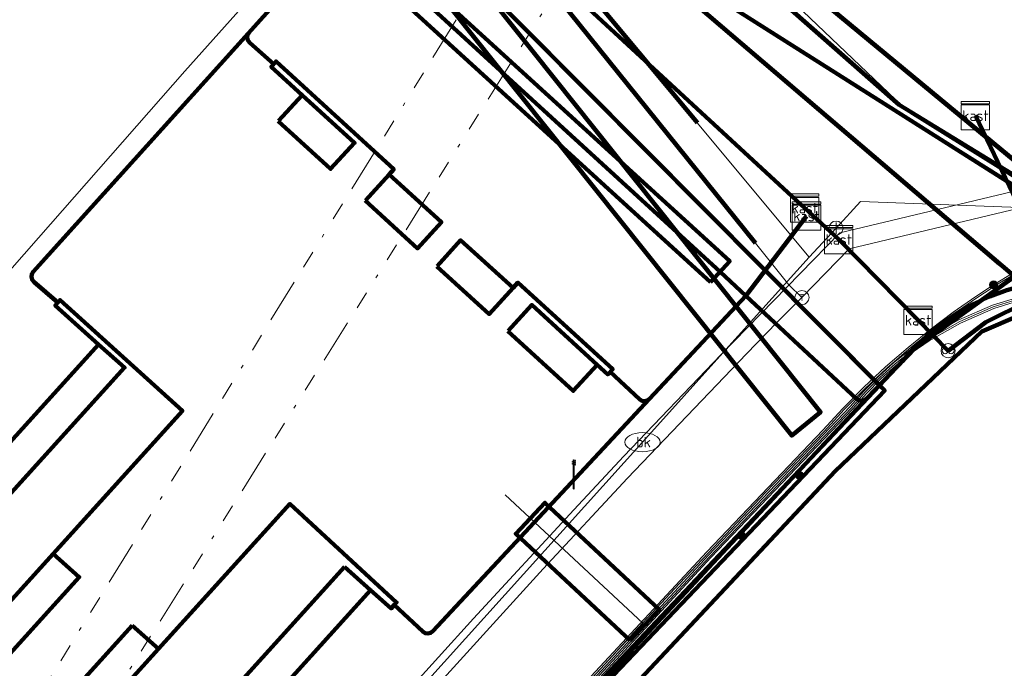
# Model space of a CAD drawing. Header units: metres. Extents: x 153756 to 154348, y 463867 to 464433.
# Tile 31 of 76: x 153994 to 154022, y 464025 to 464044. Entities that reach past the tile are written whole.
import ezdxf
from ezdxf.enums import TextEntityAlignment as Align
from ezdxf.lldxf.tags import DXFTag

# ---------------------------------------------------------------- set-up
doc = ezdxf.new("R2010")
doc.units = ezdxf.units.M
doc.header["$LTSCALE"] = 0.5
doc.linetypes.add('RI-OVERIG-SO', pattern=[17, 5, -2, 2, -2, 0, -2, 2, -2])
doc.layers.get('0').update_dxf_attribs({"linetype": 'CONTINUOUS'})
for name, color, linetype, lineweight in [('B-PV-KL-DATA_COAXKABEL_17_ZIGGO BV-G', 90, 'KL-DATA-SO', 18), ('B-PV-KL-DATA_DUCT_ZIGGO BV-G', 90, 'CONTINUOUS', 100), ('B-PV-KL-DATA_EUROFIBER NEDERLAND BV-G', 90, 'KL-DATA-SO', 18), ('B-PV-KL-DATA_HULPSTUK_KPN BV-S', 90, 'CONTINUOUS', 25), ('B-PV-KL-DATA_HULPSTUK_ZIGGO BV-S', 90, 'CONTINUOUS', 25), ('B-PV-KL-DATA_KABELBED_KPN BV-G', 90, 'CONTINUOUS', 100), ('B-PV-KL-DATA_KABELBED_ZIGGO BV-G', 90, 'CONTINUOUS', 100), ('B-PV-KL-DATA_MANTELBUIS_125_ZIGGO BV-G', 90, 'CONTINUOUS', 100), ('B-PV-KL-DATA_MANTELBUIS_POLYVINYLCHLORIDE PVC_100_KPN BV-G', 90, 'CONTINUOUS', 100), ('B-PV-KL-DATA_MANTELBUIS_POLYVINYLCHLORIDE PVC_125_KPN BV-G', 90, 'CONTINUOUS', 100), ('B-PV-KL-DATA_MANTELBUIS_REGGEFIBER OPERATOR BV-G', 90, 'CONTINUOUS', 100), ('B-PV-KL-DATA_MANTELBUIS_ZIGGO BV-G', 90, 'CONTINUOUS', 100), ('B-PV-KL-DATA_REGGEFIBER OPERATOR BV-G', 90, 'KL-DATA-SO', 18), ('B-PV-KL-ET_LS_400 V_STEDIN NETBEHEER BV-G', 190, 'KL-LS-SO', 18), ('B-PV-KL-ET_LS_GEMEENTE AMERSFOORT-S', 190, 'CONTINUOUS', 25), ('B-PV-KL-ET_LS_HULPSTUK_GEMEENTE AMERSFOORT-S', 190, 'CONTINUOUS', 25), ('B-PV-KL-ET_LS_KABELBED_GEMEENTE AMERSFOORT-G', 190, 'CONTINUOUS', 100), ('B-PV-KL-ET_LS_MANTELBUIS_GEMEENTE AMERSFOORT-G', 190, 'CONTINUOUS', 100), ('B-PV-KL-ET_LS_MANTELBUIS_POLYVINYLCHLORIDE PVC_125_STEDIN NETBEHEER BV-G', 190, 'CONTINUOUS', 100), ('B-PV-KL-ET_LS_MANTELBUIS_POLYVINYLCHLORIDE PVC_50_STEDIN NETBEHEER BV-G', 190, 'CONTINUOUS', 100), ('B-PV-KL-ET_MS_10 KV_STEDIN NETBEHEER BV-G', 130, 'KL-MS-SO', 18), ('B-PV-KL-ET_MS_HULPSTUK_STEDIN NETBEHEER BV-S', 130, 'CONTINUOUS', 25), ('B-PV-KL-ET_MS_MANTELBUIS_POLYVINYLCHLORIDE PVC_50_STEDIN NETBEHEER BV-G', 130, 'CONTINUOUS', 100), ('B-PV-KL-GAS_HD_STAAL_324_STEDIN NETBEHEER BV-G', 30, 'KL-GAS_HD-SO', 18), ('B-PV-KL-GAS_LD_HULPSTUK_STEDIN NETBEHEER BV-S', 50, 'CONTINUOUS', 25), ('B-PV-KL-GAS_LD_MANTELBUIS_POLYETHYLEEN PE_STEDIN NETBEHEER BV-G', 50, 'CONTINUOUS', 100), ('B-PV-KL-GAS_LD_POLYVINYLCHLORIDE PVC_250_STEDIN NETBEHEER BV-G', 50, 'KL-GAS_LD-SO', 18), ('B-PV-KL-WATER_160_VITENS-G', 170, 'KL-WATER-SO', 18), ('B-PV-KL-WATER_250_VITENS-G', 170, 'KL-WATER-SO', 18), ('B-PV-KL-WATER_315_VITENS-G', 170, 'KL-WATER-SO', 18), ('B-PV-KL-WATER_HULPSTUK_VITENS-S', 170, 'CONTINUOUS', 25), ('B-PV-KL-WATER_MANTELBUIS_VITENS-G', 170, 'CONTINUOUS', 100), ('B-PV-KL-WATER_VITENS-S', 170, 'CONTINUOUS', 25), ('B-PV-OG-INFO_EUROFIBER NEDERLAND BV-G', 7, 'CONTINUOUS', 18), ('B-PV-OG-INFO_REGGEFIBER OPERATOR BV-G', 7, 'CONTINUOUS', 18), ('B-PV-OG-INFO_ZIGGO BV-G', 7, 'CONTINUOUS', 18), ('B-PV-RI-VRIJVERVAL_BETON_300_GEMEENTE AMERSFOORT-G', 210, 'RI-OVERIG-SO', 18), ('B-PV-RI-VRIJVERVAL_BETON_400_GEMEENTE AMERSFOORT-G', 210, 'RI-OVERIG-SO', 18)]:
    doc.layers.add(name, color=color, linetype=linetype, lineweight=lineweight)
doc.styles.add('NLCS-ISO', font='txt')
tags = doc.linetypes.add('KL-DATA-SO', pattern='A,4,-1,[101,NLCS.SHX,S=0.5,R=0,X=0,Y=0],-1,4,-1,["D",Standard,S=1,R=0,X=-0.25,Y=-0.5],-1.5', length=12.5).pattern_tags.tags
tags[18] = DXFTag(74, 10)
tags = doc.linetypes.add('KL-GAS_HD-SO', pattern='A,4,-1,[69,NLCS.SHX,S=0.5,R=0,X=0,Y=0],-1,4,-1,["H",Standard,S=1,R=0,X=0,Y=-0.5],-2', length=13).pattern_tags.tags
tags[18] = DXFTag(74, 10)
tags = doc.linetypes.add('KL-GAS_LD-SO', pattern='A,4,-1,[69,NLCS.SHX,S=0.5,R=0,X=0,Y=0],-1,4,-1,["L",Standard,S=1,R=0,X=0.25,Y=-0.5],-2', length=13).pattern_tags.tags
tags[18] = DXFTag(74, 10)
tags = doc.linetypes.add('KL-LS-SO', pattern='A,4,-1,[103,NLCS.SHX,S=0.75,R=0,X=0,Y=0],-1,4,-1,["L",Standard,S=1,R=0,X=0,Y=-0.5],-2', length=13).pattern_tags.tags
tags[18] = DXFTag(74, 10)
tags = doc.linetypes.add('KL-MS-SO', pattern='A,4,-1,[103,NLCS.SHX,S=0.75,R=0,X=0,Y=0],-1,4,-1,["M",Standard,S=1,R=0,X=0,Y=-0.5],-2', length=13).pattern_tags.tags
tags[18] = DXFTag(74, 10)
doc.linetypes.add('KL-WATER-SO', pattern='A,7,-0.5,[168,NLCS.SHX,S=0.75,R=0,X=0.75,Y=0],-2', length=9.5)

# ---------------------------------------------------------------- blocks, each defined once
blk = doc.blocks.new('SKL-WTB_HULP_MOF-SO')
at = {"linetype": 'ByBlock', "lineweight": 18}
h = blk.add_hatch(color=0, dxfattribs=at)
h.dxf.hatch_style = 1
h.paths.add_polyline_path([(-0.5625, 0, 1), (0.5625, 0, 1)])
at = {"color": 0, "linetype": 'ByBlock', "lineweight": 18}
blk.add_circle((0, 0), 0.5625, dxfattribs=at)
at = {"color": 0, "linetype": 'ByBlock', "lineweight": 18, "style": 'NLCS-ISO', "flags": 1}
for tag, p in [('TYPE', (1.5, 0)), ('LABEL', (1.5, -1.5)), ('OMSCHRIJVING', (1.5, -3))]:
    blk.add_attdef(tag, p, '', height=1, dxfattribs=at)
blk = doc.blocks.new('SKL-WTB_HULP_T STUK-SO')
at = {"color": 0, "linetype": 'ByBlock', "lineweight": 18}
blk.add_circle((0, 0), 1, dxfattribs=at)
at = {"color": 0, "linetype": 'ByBlock', "lineweight": -2, "style": 'NLCS-ISO'}
blk.add_text('T', height=1, dxfattribs=at).set_placement((0, 0), align=Align.MIDDLE_CENTER)
at = {"color": 0, "linetype": 'ByBlock', "lineweight": 18, "style": 'NLCS-ISO', "flags": 1}
for tag, p in [('TYPE', (1.5, 0)), ('LABEL', (1.5, -1.5)), ('OMSCHRIJVING', (1.5, -3))]:
    blk.add_attdef(tag, p, '', height=1, dxfattribs=at)
blk = doc.blocks.new('SKL-WTB_HULP_OVERLENGTE-SO')
at = {"color": 0, "linetype": 'ByBlock', "lineweight": 18}
for centre, radius in [((0, 0), 1), ((-0.42, 0), 0.417), ((0.42, 0), 0.417)]:
    blk.add_circle(centre, radius, dxfattribs=at)
at = {"color": 0, "linetype": 'ByBlock', "lineweight": 18, "style": 'NLCS-ISO', "flags": 1}
for tag, p in [('TYPE', (1.5, 0)), ('LABEL', (1.5, -1.5)), ('OMSCHRIJVING', (1.5, -3))]:
    blk.add_attdef(tag, p, '', height=1, dxfattribs=at)
blk = doc.blocks.new('SKL-WTB_HULP_KAST-SO')
at = {"color": 0, "linetype": 'ByBlock', "lineweight": 18}
for points in [[(-2, 2), (2, 2), (2, 1.68), (-2, 1.68)], [(-2, 1.52), (2, 1.52), (2, -2), (-2, -2)]]:
    blk.add_lwpolyline(points, close=True, dxfattribs=at)
at = {"color": 0, "linetype": 'ByBlock', "lineweight": 18, "style": 'NLCS-ISO'}
blk.add_text('kast', height=1.5, dxfattribs=at).set_placement((0, 0), align=Align.MIDDLE_CENTER)
at = {"color": 0, "linetype": 'ByBlock', "lineweight": 18, "style": 'NLCS-ISO', "flags": 1}
for tag, p in [('TYPE', (2.5, 0)), ('LABEL', (2.5, -1.5)), ('OMSCHRIJVING', (2.5, -3))]:
    blk.add_attdef(tag, p, '', height=1, dxfattribs=at)
blk = doc.blocks.new('SKL-WTB_HULP_AFSLUITER-SO')
at = {"color": 0, "linetype": 'ByBlock', "lineweight": 18}
blk.add_lwpolyline([(0, 0.8), (0, -0.8)], dxfattribs=at)
blk.add_circle((0, 0), 1, dxfattribs=at)
at = {"color": 0, "linetype": 'ByBlock', "lineweight": 18, "style": 'NLCS-ISO', "flags": 1}
for tag, p in [('TYPE', (1.5, 0)), ('LABEL', (1.5, -1.5)), ('OMSCHRIJVING', (1.5, -3))]:
    blk.add_attdef(tag, p, '', height=1, dxfattribs=at)
blk = doc.blocks.new('SKL-WATER_BRANDKRAAN_BRANDPUT-SO')
at = {"color": 0, "linetype": 'ByBlock', "lineweight": 18}
blk.add_ellipse((0, 0), major_axis=(2.5, 0), ratio=0.54, dxfattribs=at)
at = {"color": 0, "linetype": 'ByBlock', "lineweight": 18, "style": 'NLCS-ISO'}
blk.add_text('bk', height=1.5, dxfattribs=at).set_placement((0.16, 0), align=Align.MIDDLE_CENTER)
blk = doc.blocks.new('SKL-WTB_HULP_OVERIG-SO')
at = {"color": 0, "linetype": 'ByBlock', "lineweight": 18}
for points in [[(-0.14, 0.14), (0.14, -0.14)], [(0.14, 0.14), (-0.14, -0.14)]]:
    blk.add_lwpolyline(points, dxfattribs=at)
at = {"color": 0, "linetype": 'ByBlock', "lineweight": 18, "style": 'NLCS-ISO', "flags": 1}
for tag, p in [('TYPE', (1.5, 0)), ('LABEL', (1.5, -1.5)), ('OMSCHRIJVING', (1.5, -3))]:
    blk.add_attdef(tag, p, '', height=1, dxfattribs=at)
blk = doc.blocks.new('SKL-ET_LS_MAST-SO')
for p, q in [((-0.05, 2.07), (0.05, 2.07)), ((-0.05, -2), (0.05, -2))]:
    blk.add_line(p, q)
for points in [[(-0.18, 1.76), (-0.22, 1.76), (-0.22, 1.84), (-0.18, 1.84), (-0.18, 1.79)], [(-0.18, 1.49), (-0.22, 1.49), (-0.22, 1.57), (-0.18, 1.57), (-0.18, 1.52)], [(-0.18, 1.79), (-0.05, 1.79)], [(-0.18, 1.76), (-0.05, 1.76)], [(-0.18, 1.52), (-0.05, 1.52)], [(-0.18, 1.49), (-0.05, 1.49)], [(-0.05, -2), (-0.05, 2.07)], [(0.05, -2), (0.05, 2.07)], [(0.18, 1.92), (0.05, 1.92)], [(0.18, 1.89), (0.05, 1.89)], [(0.18, 1.66), (0.05, 1.66)], [(0.18, 1.63), (0.05, 1.63)], [(0.18, 1.39), (0.05, 1.39)], [(0.18, 1.89), (0.22, 1.89), (0.22, 1.97), (0.18, 1.97), (0.18, 1.92)], [(0.18, 1.63), (0.22, 1.63), (0.22, 1.71), (0.18, 1.71), (0.18, 1.66)], [(0.18, 1.36), (0.22, 1.36), (0.22, 1.44), (0.18, 1.44), (0.18, 1.39)], [(0.18, 1.36), (0.05, 1.36)]]:
    blk.add_lwpolyline(points)

msp = doc.modelspace()

# ---------------------------------------------------------------- linework, layer by layer
at = {"layer": 'B-PV-KL-DATA_COAXKABEL_17_ZIGGO BV-G', "ltscale": 0.5, "flags": 128}
for points in [[(153919.76, 464112.039), (153919.49, 464111.614), (153918.716, 464110.414), (153937.799, 464098.291), (153943.197, 464094.834), (153954.289, 464087.761), (153974.268, 464075.126), (153982.336, 464069.737), (153987.267, 464066.475), (153989.279, 464066.382), (153989.895, 464066.197), (153990.466, 464065.903), (153990.974, 464065.509), (153991.236, 464065.215), (154027.08, 464035.561), (154032.015, 464032.514), (154035.541, 464029.473), (154042.649, 464025.336), (154053.187, 464018.85), (154057.025, 464016.293), (154059.577, 464014.054), (154063.481, 464010.416), (154065.882, 464007.891), (154067.01, 464005.818), (154067.69, 464005.006), (154071.08, 464001.259), (154072.148, 464000.16), (154072.274, 464000), (154076.598, 463994.86), (154077.905, 463993.198), (154086.001, 463982.044), (154089.465, 463977.165), (154095.389, 463968.12), (154100.278, 463959.993), (154102.287, 463956.383), (154102.835, 463955.689), (154102.279, 463955.452)], [(153912.769, 463959.811), (153912.23, 463958.969), (153913.454, 463958.198), (153917.095, 463966.781), (153917.034, 463969.871), (153917.893, 463969.328), (153923.608, 463978.346), (153924.706, 463977.651), (153927.61, 463978.423), (153936.8, 463993.156), (153938.374, 463995.577), (153939.084, 463996.629), (153939.807, 463997.674), (153940.542, 463998.71), (153941.477, 463999.999), (153943.04, 464002.043), (153944.648, 464004.053), (153946.3, 464006.026), (153947.995, 464007.962), (153949.733, 464009.861), (153952.561, 464012.785), (153953.442, 464013.722), (153954.32, 464014.677), (153955.187, 464015.642), (153956.043, 464016.617), (153956.888, 464017.601), (153992.197, 464060.162), (153990.277, 464064.565), (153988.7, 464066.409), (153989.279, 464066.382), (153989.895, 464066.197), (153990.466, 464065.903), (153990.974, 464065.509), (153991.236, 464065.215), (154027.08, 464035.561), (154032.015, 464032.514), (154035.541, 464029.473), (154042.649, 464025.336), (154053.187, 464018.85), (154057.025, 464016.293), (154059.577, 464014.054), (154063.481, 464010.416), (154065.882, 464007.891), (154067.01, 464005.818), (154067.69, 464005.006), (154071.08, 464001.259), (154072.148, 464000.16), (154072.274, 464000), (154076.598, 463994.86), (154077.905, 463993.198), (154086.001, 463982.044), (154089.465, 463977.165), (154095.389, 463968.12), (154100.278, 463959.993), (154102.287, 463956.383), (154102.835, 463955.689), (154102.279, 463955.452)]]:
    msp.add_lwpolyline(points, dxfattribs=at)
at = {"layer": 'B-PV-KL-DATA_DUCT_ZIGGO BV-G', "ltscale": 0.5, "flags": 128}
for points in [[(154063.481, 464010.416), (154059.577, 464014.054), (154057.025, 464016.293), (154053.187, 464018.85), (154042.649, 464025.336), (154035.541, 464029.473), (154032.015, 464032.514), (154027.08, 464035.561), (153991.236, 464065.215), (153990.974, 464065.509), (153990.301, 464065.988), (153983.171, 464072.159), (153981.848, 464073.298), (153981.676, 464073.092), (153975.444, 464076.981), (153973.15, 464077.477), (153973.656, 464078.288), (153971.47, 464079.701), (153926.209, 464108.615)], [(153926.209, 464108.615), (153971.47, 464079.701), (153973.656, 464078.288), (153973.15, 464077.477), (153975.444, 464076.981), (153981.676, 464073.092), (153981.848, 464073.298), (153983.171, 464072.159), (153990.301, 464065.988), (153990.974, 464065.509), (153991.236, 464065.215), (154027.08, 464035.561), (154032.015, 464032.514), (154035.541, 464029.473), (154042.649, 464025.336), (154053.187, 464018.85), (154057.025, 464016.293), (154059.577, 464014.054), (154063.481, 464010.416)], [(154063.481, 464010.416), (154059.577, 464014.054), (154057.025, 464016.293), (154053.187, 464018.85), (154042.649, 464025.336), (154035.541, 464029.473), (154032.015, 464032.514), (154027.08, 464035.561), (153991.236, 464065.215), (153990.974, 464065.509), (153990.301, 464065.988), (153981.87, 464073.285), (153971.47, 464079.701), (153966.46, 464082.938), (153944.243, 464097.04)], [(154063.481, 464010.416), (154059.577, 464014.054), (154057.025, 464016.293), (154053.187, 464018.85), (154042.649, 464025.336), (154035.541, 464029.473), (154032.015, 464032.514), (154027.08, 464035.561), (153991.236, 464065.215), (153990.974, 464065.509), (153990.301, 464065.988), (153981.87, 464073.285), (153971.47, 464079.701), (153966.46, 464082.938), (153944.243, 464097.04)], [(154063.481, 464010.416), (154059.577, 464014.054), (154057.025, 464016.293), (154053.187, 464018.85), (154042.649, 464025.336), (154035.541, 464029.473), (154032.015, 464032.514), (154027.08, 464035.561), (153991.236, 464065.215), (153990.974, 464065.509), (153990.301, 464065.988), (153981.87, 464073.285), (153971.47, 464079.701), (153966.46, 464082.938), (153944.243, 464097.04)], [(154063.481, 464010.416), (154059.577, 464014.054), (154057.025, 464016.293), (154053.187, 464018.85), (154042.649, 464025.336), (154035.541, 464029.473), (154032.015, 464032.514), (154027.08, 464035.561), (153991.236, 464065.215), (153990.974, 464065.509), (153990.301, 464065.988), (153981.87, 464073.285), (153971.47, 464079.701), (153966.46, 464082.938), (153944.243, 464097.04)], [(154063.481, 464010.416), (154059.577, 464014.054), (154057.025, 464016.293), (154053.187, 464018.85), (154042.649, 464025.336), (154035.541, 464029.473), (154032.015, 464032.514), (154027.08, 464035.561), (153991.236, 464065.215), (153990.974, 464065.509), (153990.301, 464065.988), (153981.87, 464073.285), (153971.47, 464079.701), (153966.46, 464082.938), (153944.243, 464097.04)], [(154063.481, 464010.416), (154059.577, 464014.054), (154057.025, 464016.293), (154053.187, 464018.85), (154042.649, 464025.336), (154035.541, 464029.473), (154032.015, 464032.514), (154027.08, 464035.561), (153991.236, 464065.215), (153990.974, 464065.509), (153990.301, 464065.988), (153981.87, 464073.285), (153971.47, 464079.701), (153966.46, 464082.938), (153944.243, 464097.04)], [(154063.481, 464010.416), (154059.577, 464014.054), (154057.025, 464016.293), (154053.187, 464018.85), (154042.649, 464025.336), (154035.541, 464029.473), (154032.015, 464032.514), (154027.08, 464035.561), (153991.236, 464065.215), (153990.974, 464065.509), (153990.301, 464065.988), (153981.87, 464073.285), (153981.848, 464073.298), (153981.676, 464073.092), (153975.444, 464076.981), (153973.15, 464077.477), (153973.656, 464078.288), (153966.46, 464082.938), (153944.243, 464097.04)], [(154063.481, 464010.416), (154059.577, 464014.054), (154057.025, 464016.293), (154053.187, 464018.85), (154042.649, 464025.336), (154035.541, 464029.473), (154032.015, 464032.514), (154027.08, 464035.561), (153991.236, 464065.215), (153990.974, 464065.509), (153990.301, 464065.988), (153981.87, 464073.285), (153971.47, 464079.701), (153966.46, 464082.938), (153944.243, 464097.04)], [(154063.481, 464010.416), (154059.577, 464014.054), (154057.025, 464016.293), (154053.187, 464018.85), (154042.649, 464025.336), (154035.541, 464029.473), (154032.015, 464032.514), (154027.08, 464035.561), (153991.236, 464065.215), (153990.974, 464065.509), (153990.301, 464065.988), (153981.87, 464073.285), (153971.47, 464079.701), (153966.46, 464082.938), (153944.243, 464097.04)], [(154063.481, 464010.416), (154059.577, 464014.054), (154057.025, 464016.293), (154053.187, 464018.85), (154042.649, 464025.336), (154035.541, 464029.473), (154032.015, 464032.514), (154027.08, 464035.561), (153991.236, 464065.215), (153990.974, 464065.509), (153990.301, 464065.988), (153981.87, 464073.285), (153971.47, 464079.701), (153966.46, 464082.938), (153944.243, 464097.04)], [(154063.481, 464010.416), (154059.577, 464014.054), (154057.025, 464016.293), (154053.187, 464018.85), (154042.649, 464025.336), (154035.541, 464029.473), (154032.015, 464032.514), (154027.08, 464035.561), (153991.236, 464065.215), (153990.974, 464065.509), (153990.301, 464065.988), (153981.87, 464073.285), (153971.47, 464079.701), (153966.46, 464082.938), (153944.243, 464097.04)], [(154063.481, 464010.416), (154059.577, 464014.054), (154057.025, 464016.293), (154053.187, 464018.85), (154042.649, 464025.336), (154035.541, 464029.473), (154032.015, 464032.514), (154027.08, 464035.561), (153991.236, 464065.215), (153990.974, 464065.509), (153990.301, 464065.988), (153981.87, 464073.285), (153981.848, 464073.298), (153981.676, 464073.092), (153975.444, 464076.981), (153973.15, 464077.477), (153973.656, 464078.288), (153966.46, 464082.938), (153944.243, 464097.04)], [(154036.464, 464028.936), (154035.541, 464029.473), (154032.015, 464032.514), (154027.08, 464035.561), (153991.236, 464065.215), (153990.974, 464065.509), (153990.301, 464065.988), (153983.171, 464072.159), (153981.848, 464073.298), (153981.676, 464073.092), (153975.444, 464076.981), (153973.15, 464077.477), (153973.272, 464077.672)], [(153973.272, 464077.672), (153973.15, 464077.477), (153975.444, 464076.981), (153983.171, 464072.159), (153990.301, 464065.988), (153990.974, 464065.509), (153991.236, 464065.215), (154027.08, 464035.561), (154032.015, 464032.514), (154035.541, 464029.473), (154042.649, 464025.336), (154053.187, 464018.85), (154057.025, 464016.293), (154059.577, 464014.054), (154063.481, 464010.416)], [(154050.012, 464021.406), (154049.738, 464020.973), (154042.649, 464025.336), (154035.541, 464029.473), (154032.015, 464032.514), (154027.08, 464035.561), (153991.236, 464065.215), (153990.974, 464065.509), (153990.301, 464065.988), (153983.171, 464072.159), (153981.848, 464073.298), (153981.676, 464073.092), (153975.444, 464076.981), (153973.15, 464077.477), (153973.272, 464077.672)], [(154063.481, 464010.416), (154059.577, 464014.054), (154057.025, 464016.293), (154053.187, 464018.85), (154042.649, 464025.336), (154035.541, 464029.473), (154032.015, 464032.514), (154027.08, 464035.561), (153991.236, 464065.215), (153990.974, 464065.509), (153990.301, 464065.988), (153981.87, 464073.285), (153981.848, 464073.298), (153981.676, 464073.092), (153975.444, 464076.981), (153973.15, 464077.477), (153973.272, 464077.672)], [(154035.541, 464029.473), (154031.944, 464032.576), (154026.983, 464035.641), (153991.236, 464065.215), (153990.974, 464065.509), (153990.466, 464065.903), (153990.301, 464065.988), (153981.87, 464073.285)], [(153981.117, 463913.771), (153980.041, 463912.314), (153979.541, 463911.962), (153974.956, 463914.702), (153966.628, 463920.388), (153950.267, 463930.403), (153949.595, 463930.949), (153949.419, 463931.366), (153962.028, 463951.897), (153974.198, 463971.384), (153982.261, 463984.744), (153994.617, 464004.451), (154000.054, 464011.861), (154010.428, 464023.577), (154017.189, 464030.79), (154021.324, 464034.73), (154023.469, 464035.652), (154025.575, 464035.74), (154031.865, 464032.156), (154034.543, 464029.542), (154036.2, 464028.511), (154036.464, 464028.936)]]:
    msp.add_lwpolyline(points, dxfattribs=at)
at = {"layer": 'B-PV-KL-DATA_EUROFIBER NEDERLAND BV-G', "ltscale": 0.5, "flags": 128}
for points in [[(153867.055, 464146.557), (153884.7, 464135.5), (153888.9, 464132.8), (153917.1, 464115.1), (153944.3, 464097.3), (153967.4, 464083.2), (153971.7, 464080.5), (153972.65, 464079.96), (153972.59, 464077.67), (153973.11, 464077.36), (153973.62, 464077.05), (153975.55, 464078.18), (153977.2, 464077.2), (153981.4, 464074.6), (153988.6, 464070), (153993.1, 464065.9), (154000, 464059.3), (154019.3, 464040.9), (154026.2, 464036.6), (154030.8, 464033.7), (154039.3, 464028.3), (154056.5, 464017.1), (154069.8, 464003.9), (154072.9, 464000), (154076.1, 463996.1), (154084.6, 463984.2), (154086.6, 463981.4), (154088.6, 463978.6), (154090.6, 463975.8), (154092.5, 463972.9), (154094.3, 463970), (154094.4, 463970), (154101.2, 463958.6), (154104.8, 463951.6), (154104.7, 463951.6), (154105.2, 463950.8), (154107.6, 463946.1), (154109.7, 463941.8), (154109.9, 463941.4), (154113.8, 463933.2), (154119.9, 463920.6), (154124.385, 463911.354)], [(153973.105, 464077.359), (153973.617, 464077.046), (153975.555, 464078.18), (153977.2, 464077.2), (153981.4, 464074.6), (153988.6, 464070), (153993.1, 464065.9), (154000, 464059.3), (154019.3, 464040.9), (154026.2, 464036.6), (154030.8, 464033.7), (154039.3, 464028.3), (154056.5, 464017.1), (154069.8, 464003.9), (154072.9, 464000), (154076.1, 463996.1), (154084.6, 463984.2), (154086.6, 463981.4), (154088.6, 463978.6), (154090.6, 463975.8), (154092.5, 463972.9), (154094.3, 463970), (154094.4, 463970), (154101.2, 463958.6), (154104.8, 463951.6), (154104.7, 463951.6), (154105.2, 463950.8), (154107.6, 463946.1), (154109.7, 463941.8), (154109.9, 463941.4), (154113.8, 463933.2), (154119.9, 463920.6), (154124.385, 463911.353)], [(153973.11, 464077.36), (153973.62, 464077.05), (153975.55, 464078.18), (153977.2, 464077.2), (153981.4, 464074.6), (153988.6, 464070), (153993.1, 464065.9), (154000, 464059.3), (154019.3, 464040.9), (154026.2, 464036.6), (154030.8, 464033.7), (154039.3, 464028.3), (154056.5, 464017.1), (154069.8, 464003.9), (154072.9, 464000), (154076.1, 463996.1), (154084.6, 463984.2), (154086.6, 463981.4), (154088.6, 463978.6), (154090.6, 463975.8), (154092.5, 463972.9), (154094.3, 463970), (154094.4, 463970), (154101.2, 463958.6), (154104.8, 463951.6), (154104.7, 463951.6), (154105.2, 463950.8), (154107.6, 463946.1), (154109.7, 463941.8), (154109.9, 463941.4), (154113.8, 463933.2), (154119.9, 463920.6), (154124.385, 463911.354)], [(153973.11, 464077.36), (153973.62, 464077.05), (153974.78, 464077.73), (153982.04, 464072.95), (153985.75, 464070.64), (153986.61, 464069.61), (153987.24, 464068.25), (153986.58, 464066.63), (153983.59, 464063.01), (153981.37, 464060.36), (153991, 464058.6), (154031.1, 464033.2), (154057.5, 464016.9), (154063.9, 464011.8), (154071.1, 464005), (154076.7, 463999), (154080.5, 463993.4), (154083, 463988.7), (154097.1, 463967.8), (154108.9, 463947.1), (154111.48, 463941.51), (154105.38, 463938.52), (154097.02, 463934.35), (154077.461, 463926.031)], [(154125.205, 463912.874), (154111.48, 463941.51), (154108.9, 463947.1), (154097.1, 463967.8), (154083, 463988.7), (154080.5, 463993.4), (154076.7, 463999), (154071.1, 464005), (154063.9, 464011.8), (154057.5, 464016.9), (154031.1, 464033.2), (153991, 464058.6), (153981.37, 464060.36), (153983.59, 464063.01), (153986.58, 464066.63), (153987.24, 464068.25), (153986.61, 464069.61), (153985.75, 464070.64), (153982.04, 464072.95), (153974.78, 464077.73), (153973.62, 464077.05), (153973.11, 464077.36)], [(154032.027, 464032.421), (154031.934, 464032.685), (154031.1, 464033.2), (153991, 464058.6), (153981.372, 464060.359)]]:
    msp.add_lwpolyline(points, dxfattribs=at)
at = {"layer": 'B-PV-KL-DATA_KABELBED_KPN BV-G', "ltscale": 0.5, "flags": 128}
for points in [[(154000.151, 464012.279), (154000.528, 464012.768), (154009.209, 464023.228), (154018.588, 464033.066), (154018.442, 464033.213), (153992.24, 464059.571), (153991.074, 464060.744), (153991.018, 464061.47), (153990.985, 464062.213), (153991.813, 464063.264), (153993.445, 464065.333), (153993.916, 464065.93), (154000.218, 464073.924), (154008.556, 464084.501), (154008.633, 464084.599), (154013.591, 464085.533), (154013.976, 464085.605), (154014.016, 464085.641), (154017.8, 464089.087), (154031.446, 464102.791)], [(154018.588, 464033.066), (153991.074, 464060.744)], [(154035.854, 464030.625), (154026.182, 464036.741), (154018.992, 464041.128), (154000.589, 464057.337)], [(154030.999, 464033.648), (154026.182, 464036.741), (154018.992, 464041.128), (154000.764, 464057.182)], [(154022.538, 464036.038), (154000.373, 464054.967)], [(154021.824, 464036.647), (154000.602, 464054.771)], [(154000.217, 464012.965), (154001.116, 464014.166), (154009.404, 464023.643), (154018.442, 464033.213), (154019.075, 464033.884), (154019.419, 464034.273), (154019.794, 464034.632), (154020.197, 464034.959), (154020.626, 464035.251), (154021.078, 464035.507), (154021.549, 464035.724), (154022.037, 464035.902), (154022.538, 464036.038)]]:
    msp.add_lwpolyline(points, dxfattribs=at)
at = {"layer": 'B-PV-KL-DATA_KABELBED_ZIGGO BV-G', "ltscale": 0.5, "flags": 128}
for points in [[(154027.08, 464035.561), (153991.236, 464065.215)], [(154016.331, 464038.216), (154000, 464053.297)], [(154017.291, 464037.33), (154016.331, 464038.216)], [(154019.53, 464035.052), (154017.291, 464037.33)], [(154027.08, 464035.561), (154026.574, 464035.873), (154025.257, 464036.041), (154023.925, 464035.939), (154022.637, 464035.587), (154021.439, 464034.997), (154020.376, 464034.191)], [(154017.189, 464030.79), (154021.324, 464034.73), (154023.469, 464035.652), (154025.575, 464035.74), (154031.865, 464032.156), (154034.543, 464029.542), (154036.2, 464028.511), (154036.464, 464028.936)], [(154020.376, 464034.191), (154019.53, 464035.052)], [(153974.585, 463972.066), (153982.261, 463984.744), (153994.617, 464004.451), (153996.006, 464006.369), (154000.054, 464011.861), (154010.428, 464023.577), (154017.189, 464030.79)]]:
    msp.add_lwpolyline(points, dxfattribs=at)
at = {"layer": 'B-PV-KL-DATA_MANTELBUIS_125_ZIGGO BV-G', "ltscale": 0.5, "flags": 128}
msp.add_lwpolyline([(154035.541, 464029.473), (154031.944, 464032.576), (154026.983, 464035.641), (153991.236, 464065.215), (153990.974, 464065.509), (153990.301, 464065.988), (153981.87, 464073.285)], dxfattribs=at)
at = {"layer": 'B-PV-KL-DATA_MANTELBUIS_POLYVINYLCHLORIDE PVC_100_KPN BV-G', "ltscale": 0.5, "flags": 128}
for points in [[(154018.588, 464033.066), (153991.074, 464060.744)], [(154018.588, 464033.066), (153991.074, 464060.744)], [(154021.824, 464036.647), (154000.602, 464054.771)], [(154021.824, 464036.647), (154000.602, 464054.771)], [(154021.824, 464036.647), (154000.602, 464054.771)], [(154021.824, 464036.647), (154000.602, 464054.771)], [(154021.824, 464036.647), (154000.602, 464054.771)]]:
    msp.add_lwpolyline(points, dxfattribs=at)
at = {"layer": 'B-PV-KL-DATA_MANTELBUIS_POLYVINYLCHLORIDE PVC_125_KPN BV-G', "ltscale": 0.5, "flags": 128}
msp.add_lwpolyline([(154030.999, 464033.648), (154026.182, 464036.741), (154018.992, 464041.128), (154000.764, 464057.182)], dxfattribs=at)
at = {"layer": 'B-PV-KL-DATA_MANTELBUIS_REGGEFIBER OPERATOR BV-G', "ltscale": 0.5, "flags": 128}
msp.add_lwpolyline([(154031.09, 464033.241), (153991.045, 464058.603)], dxfattribs=at)
at = {"layer": 'B-PV-KL-DATA_MANTELBUIS_ZIGGO BV-G', "ltscale": 0.5, "flags": 128}
for points in [[(154016.331, 464038.216), (154000, 464053.297)], [(154019.53, 464035.052), (154017.291, 464037.33)]]:
    msp.add_lwpolyline(points, dxfattribs=at)
at = {"layer": 'B-PV-KL-DATA_REGGEFIBER OPERATOR BV-G', "ltscale": 0.5, "flags": 128}
for points in [[(154125.098, 463912.675), (154122.563, 463918.029), (154119.406, 463924.647), (154116.75, 463930.099), (154108.853, 463947.11), (154102.064, 463959.103), (154097.061, 463967.786), (154090.856, 463977.514), (154086.551, 463983.59), (154083.032, 463988.74), (154081.617, 463991.401), (154080.512, 463993.435), (154078.763, 463995.995), (154076.679, 463999.015), (154074.146, 464001.943), (154068.52, 464007.606), (154063.917, 464011.811), (154057.468, 464016.892), (154031.661, 464033.154), (154031.09, 464033.241), (153991.046, 464058.603), (153987.323, 464054.011), (153979.687, 464044.705), (153966.502, 464028.783), (153958.02, 464018.555), (153954.347, 464014.285), (153950.258, 464010.028), (153944.913, 464004.099), (153939.841, 463997.392), (153935.746, 463990.97), (153932.394, 463984.423), (153930.294, 463982.232), (153930.145, 463980.64), (153913.321, 463958.985), (153912.962, 463958.476), (153909.74, 463953.762), (153898.931, 463937.065), (153888.865, 463921.119), (153882.146, 463910.53), (153876.328, 463900.917), (153876.526, 463899.526), (153875.952, 463898.534), (153875.691, 463898.118), (153872.253, 463892.456)], [(154125.098, 463912.675), (154122.563, 463918.029), (154119.388, 463924.685), (154116.75, 463930.099), (154108.853, 463947.11), (154102.064, 463959.103), (154097.061, 463967.786), (154090.856, 463977.514), (154086.551, 463983.59), (154083.032, 463988.74), (154081.617, 463991.401), (154080.512, 463993.435), (154078.763, 463995.995), (154076.679, 463999.015), (154074.146, 464001.943), (154068.52, 464007.606), (154063.917, 464011.811), (154057.468, 464016.892), (154031.661, 464033.154), (154031.09, 464033.241), (153991.046, 464058.603), (153987.323, 464054.011), (153979.687, 464044.705), (153966.502, 464028.783), (153958.02, 464018.555), (153954.347, 464014.285), (153950.258, 464010.028), (153944.913, 464004.099), (153939.841, 463997.392), (153935.746, 463990.97), (153931.864, 463984.749), (153930.294, 463982.232), (153930.145, 463980.64), (153913.321, 463958.985), (153912.962, 463958.476), (153909.74, 463953.762), (153898.931, 463937.065), (153888.865, 463921.119), (153882.146, 463910.53), (153876.328, 463900.917), (153876.526, 463899.526), (153875.952, 463898.534), (153875.691, 463898.118), (153872.253, 463892.456)]]:
    msp.add_lwpolyline(points, dxfattribs=at)
at = {"layer": 'B-PV-KL-ET_LS_400 V_STEDIN NETBEHEER BV-G', "ltscale": 0.5, "flags": 128}
for points in [[(154003.969, 464047.689), (154002.653, 464046.333), (154001.714, 464045.313), (153998.838, 464042.083), (153990.162, 464032.208), (153990.171, 464032.218), (153984.98, 464026.041), (153979.868, 464019.798), (153974.837, 464013.49), (153969.693, 464006.861), (153964.504, 464000), (153959.731, 463993.454), (153956.669, 463989.154), (153955.698, 463987.725), (153954.75, 463986.279), (153953.827, 463984.818), (153952.929, 463983.341), (153952.056, 463981.849), (153951.187, 463980.301), (153950.344, 463978.739), (153949.529, 463977.163), (153947.994, 463973.902)], [(154070.614, 463959.556), (154071.078, 463959.267), (154072.191, 463961.045), (154068.473, 463963.373), (154083.965, 463988.217), (154084.004, 463988.319), (154084.02, 463988.425), (154084.016, 463988.532), (154083.99, 463988.637), (154083.944, 463988.734), (154081.947, 463991.36), (154080.085, 463993.75), (154078.143, 463996.193), (154075.219, 464000), (154074.703, 464000.609), (154072.7, 464002.878), (154070.819, 464004.901), (154068.972, 464006.796), (154067.83, 464007.927), (154066.693, 464009.021), (154062.333, 464012.684), (154048.343, 464022.994), (154035.215, 464031.24), (154027.583, 464035.616), (154027.384, 464035.704), (154027.149, 464035.777), (154026.882, 464035.842), (154026.331, 464035.944), (154025.775, 464036.014), (154025.216, 464036.05), (154024.655, 464036.053), (154023.628, 464035.972), (154022.615, 464035.778), (154021.63, 464035.473), (154020.683, 464035.063), (154019.787, 464034.552), (154019.306, 464034.219), (154018.847, 464033.857), (154018.411, 464033.467), (154017.999, 464033.052), (154017.615, 464032.612), (154013.613, 464028.419), (154010.358, 464024.915), (154007.153, 464021.367), (154002.152, 464015.661), (154000, 464013.112), (153999.439, 464012.409)], [(154001.997, 464012.456), (154001.923, 464012.814), (154001.853, 464013.469), (154001.847, 464014.127), (154001.905, 464014.784), (154001.984, 464015.128), (154002.069, 464015.351), (154002.168, 464015.544), (154002.333, 464015.787), (154007.19, 464021.334), (154010.395, 464024.881), (154013.649, 464028.385), (154017.653, 464032.579), (154018.036, 464033.018), (154018.445, 464033.431), (154018.879, 464033.819), (154019.336, 464034.179), (154019.814, 464034.51), (154020.705, 464035.018), (154021.647, 464035.426), (154022.627, 464035.729), (154023.635, 464035.922), (154024.657, 464036.003), (154025.214, 464036), (154025.77, 464035.964), (154026.323, 464035.895), (154027.136, 464035.729), (154027.469, 464035.614), (154035.189, 464031.197), (154048.315, 464022.953), (154062.306, 464012.642), (154066.637, 464009.003), (154067.218, 464008.449), (154068.937, 464006.761), (154070.145, 464005.531), (154071.415, 464004.198), (154073.169, 464002.282), (154074.17, 464001.148), (154075.156, 464000), (154078.161, 463996.09), (154080.046, 463993.719), (154081.907, 463991.329), (154083.901, 463988.708), (154083.965, 463988.53), (154083.958, 463988.341), (154083.926, 463988.251), (154068.404, 463963.357), (154072.122, 463961.029), (154071.062, 463959.336), (154070.641, 463959.599)], [(154002.045, 464012.466), (154001.972, 464012.822), (154001.903, 464013.472), (154001.897, 464014.125), (154001.955, 464014.777), (154002.032, 464015.113), (154002.115, 464015.331), (154002.211, 464015.519), (154002.372, 464015.756), (154007.227, 464021.301), (154010.432, 464024.847), (154013.685, 464028.351), (154017.691, 464032.546), (154018.073, 464032.984), (154018.479, 464033.395), (154018.911, 464033.781), (154019.366, 464034.139), (154019.841, 464034.468), (154020.727, 464034.973), (154021.664, 464035.379), (154022.639, 464035.68), (154023.642, 464035.872), (154024.659, 464035.953), (154025.212, 464035.95), (154025.765, 464035.914), (154026.315, 464035.846), (154027.123, 464035.681), (154027.494, 464035.548), (154035.163, 464031.154), (154048.287, 464022.912), (154062.279, 464012.6), (154066.614, 464008.957), (154068.333, 464007.292), (154070.109, 464005.496), (154071.379, 464004.164), (154073.132, 464002.249), (154075.093, 464000), (154078.122, 463996.059), (154080.007, 463993.688), (154081.867, 463991.298), (154083.826, 463988.729), (154083.902, 463988.585), (154083.918, 463988.505), (154083.907, 463988.344), (154083.878, 463988.267), (154068.336, 463963.341), (154072.053, 463961.013), (154071.046, 463959.405), (154070.667, 463959.641)], [(154003.377, 464017.143), (154007.116, 464021.4), (154010.321, 464024.949), (154011.76, 464026.497), (154007.879, 464030.124)]]:
    msp.add_lwpolyline(points, dxfattribs=at)
at = {"layer": 'B-PV-KL-ET_LS_KABELBED_GEMEENTE AMERSFOORT-G', "ltscale": 0.5, "flags": 128}
for points in [[(153996.678, 464052.235), (154013.945, 464036.419), (154014.668, 464035.744)], [(154003.978, 464046.866), (154003.489, 464046.328), (153994.558, 464036.422), (153994.518, 464036.354), (153994.507, 464036.276), (153994.527, 464036.199), (153994.576, 464036.137), (153995.253, 464035.55)], [(154001.345, 464042.281), (154000.664, 464042.895), (154000.617, 464042.957), (154000.598, 464043.033), (154000.609, 464043.11), (154000.649, 464043.177)], [(154004.6, 464039.168), (154004.735, 464039.315), (154001.412, 464042.355), (154001.277, 464042.208), (154002.15, 464041.409)], [(154001.475, 464040.671), (154002.951, 464039.321), (154003.626, 464040.059), (154002.15, 464041.409), (154001.482, 464040.678)], [(154023.053, 464036.858), (154021.145, 464040.826)], [(154003.926, 464038.429), (154005.405, 464037.081), (154006.078, 464037.821), (154004.6, 464039.168), (154003.933, 464038.436)], [(154016.38, 464037.991), (154014.668, 464035.744)], [(154005.947, 464036.571), (154007.426, 464035.224), (154008.099, 464035.963), (154006.621, 464037.31), (154005.954, 464036.578)], [(154018.074, 464032.842), (154018.324, 464033.109), (154019.478, 464034.296), (154023.053, 464036.858)], [(154008.099, 464035.963), (154008.236, 464036.113), (154010.912, 464033.666), (154010.774, 464033.521), (154010.472, 464033.796)], [(153995.12, 464028.457), (153998.772, 464032.497), (153995.316, 464035.62), (153995.253, 464035.55)], [(154011.951, 464032.831), (154014.668, 464035.744)], [(154014.668, 464035.744), (154017.791, 464032.832), (154017.858, 464032.791), (154017.935, 464032.778), (154018.011, 464032.796), (154018.074, 464032.842)], [(153995.253, 464035.55), (153995.182, 464035.472), (153996.399, 464034.37)], [(154007.953, 464034.746), (154009.798, 464033.058), (154010.472, 464033.796), (154008.628, 464035.483), (154007.96, 464034.753)], [(153996.399, 464034.37), (153997.136, 464033.715), (153977.011, 464011.451), (153976.281, 464012.131), (153996.399, 464034.37)], [(154010.842, 464033.592), (154011.669, 464032.821), (154011.735, 464032.78), (154011.812, 464032.767), (154011.888, 464032.785), (154011.951, 464032.831)], [(153991.614, 464000.689), (153996.881, 464008.763), (154007.204, 464021.186), (154018.074, 464032.842)], [(154004.748, 464027.014), (154005.553, 464026.263), (154005.619, 464026.222), (154005.696, 464026.21), (154005.772, 464026.227), (154005.835, 464026.273), (154011.951, 464032.831)], [(154004.748, 464027.014), (154004.813, 464027.087), (154001.802, 464029.868), (153998.092, 464025.774)], [(153995.12, 464028.456), (153995.857, 464027.801), (153975.732, 464005.537), (153975.003, 464006.217), (153995.12, 464028.456)], [(154003.344, 464028.09), (154004.081, 464027.434), (153983.956, 464005.17), (153983.226, 464005.851), (154003.344, 464028.09)], [(154004.081, 464027.434), (154004.663, 464026.918), (154004.748, 464027.014)], [(153997.355, 464026.43), (153998.092, 464025.774), (153977.967, 464003.51), (153977.238, 464004.191), (153997.355, 464026.43)]]:
    msp.add_lwpolyline(points, dxfattribs=at)
at = {"layer": 'B-PV-KL-ET_LS_MANTELBUIS_GEMEENTE AMERSFOORT-G', "ltscale": 0.5, "flags": 128}
msp.add_lwpolyline([(154013.675, 464036.124), (154014.214, 464036.715), (153997.324, 464052.13), (153996.785, 464051.539), (154013.668, 464036.13)], dxfattribs=at)
at = {"layer": 'B-PV-KL-ET_LS_MANTELBUIS_POLYVINYLCHLORIDE PVC_125_STEDIN NETBEHEER BV-G', "ltscale": 0.5, "flags": 128}
msp.add_lwpolyline([(153995.425, 464059.209), (153994.643, 464058.585), (154000, 464051.824), (154015.965, 464031.794), (154016.777, 464032.46), (154000, 464053.508), (153995.425, 464059.209)], dxfattribs=at)
at = {"layer": 'B-PV-KL-ET_LS_MANTELBUIS_POLYVINYLCHLORIDE PVC_50_STEDIN NETBEHEER BV-G', "ltscale": 0.5, "flags": 128}
msp.add_lwpolyline([(154011.405, 464026.009), (154012.225, 464026.885), (154008.997, 464029.9), (154008.177, 464029.024), (154011.405, 464026.009)], dxfattribs=at)
at = {"layer": 'B-PV-KL-ET_MS_10 KV_STEDIN NETBEHEER BV-G', "ltscale": 0.5, "flags": 128}
for points in [[(154030.988, 464134.321), (154032.918, 464130.703), (154044.44, 464110.289), (154058.393, 464083.744), (154027.063, 464040.16), (154024.733, 464037.41), (154023.823, 464037.209), (154023.513, 464037.091), (154023.156, 464036.929), (154022.477, 464036.549), (154021.659, 464036.05)], [(154036.453, 464030.442), (154035.219, 464031.177), (154026.174, 464036.787), (154025.965, 464036.907), (154025.52, 464037.092), (154025.052, 464037.203), (154024.667, 464037.238), (154024.281, 464037.222), (154023.9, 464037.157), (154023.531, 464037.044), (154023.179, 464036.884), (154022.502, 464036.506), (154021.836, 464036.105), (154021.185, 464035.682), (154020.549, 464035.238), (154019.928, 464034.771), (154019.277, 464034.245), (154018.646, 464033.695), (154018.035, 464033.123), (154017.446, 464032.528), (154016.879, 464031.913), (154015.235, 464030.203), (154012.792, 464027.618), (154011.497, 464026.226), (154008.931, 464023.422), (154006.395, 464020.589), (154003.049, 464016.756), (154000.85, 464014.173), (153998.723, 464011.492), (153997.801, 464010.286), (153996.896, 464009.067), (153996.009, 464007.835), (153995.139, 464006.591), (153994.26, 464005.296), (153991.444, 464000.796), (153989.78, 463998.098), (153978.02, 463978.332), (153977.758, 463978.293), (153977.549, 463978.02)], [(153882.461, 463990.571), (153900.014, 463979.966), (153921.779, 463965.699), (153916.236, 463957.17), (153914.236, 463953.798), (153916.626, 463951.804), (153944.546, 463933.884), (153948.857, 463932.31), (153950.717, 463935.31), (153960.486, 463949.367), (153964.551, 463955.791), (153989.737, 463998.124), (153991.402, 464000.822), (153994.218, 464005.324), (153995.098, 464006.619), (153995.968, 464007.864), (153996.856, 464009.097), (153997.761, 464010.316), (153998.781, 464011.648), (154000.811, 464014.205), (154003.011, 464016.789), (154005.235, 464019.35), (154007.622, 464022.042), (154010.173, 464024.861), (154013.567, 464028.516), (154016.843, 464031.947), (154017.41, 464032.563), (154018, 464033.159), (154018.612, 464033.732), (154019.245, 464034.283), (154019.897, 464034.81), (154020.52, 464035.278), (154021.157, 464035.723), (154021.659, 464036.05)]]:
    msp.add_lwpolyline(points, dxfattribs=at)
at = {"layer": 'B-PV-KL-ET_MS_MANTELBUIS_POLYVINYLCHLORIDE PVC_50_STEDIN NETBEHEER BV-G', "ltscale": 0.5, "flags": 128}
msp.add_lwpolyline([(154011.405, 464026.009), (154012.225, 464026.885), (154008.997, 464029.9), (154008.177, 464029.024), (154011.405, 464026.009)], dxfattribs=at)
at = {"layer": 'B-PV-KL-GAS_HD_STAAL_324_STEDIN NETBEHEER BV-G', "ltscale": 0.5, "flags": 128}
msp.add_lwpolyline([(153910.192, 463951.737), (153910.812, 463952.723), (153942.432, 463931.832), (153971.87, 463976.56), (153986.849, 464000), (153991.576, 464007.81), (153992.745, 464009.533), (153993.952, 464011.228), (153995.197, 464012.896), (153996.478, 464014.537), (153997.795, 464016.147), (154000, 464018.713), (154005.011, 464024.445), (154006.986, 464026.633), (154009.813, 464029.704), (154011.229, 464031.214), (154013.96, 464034.078), (154017.322, 464037.523), (154027.047, 464039.846), (154054.446, 464020.528), (154074.469, 464038.921)], dxfattribs=at)
at = {"layer": 'B-PV-KL-GAS_LD_MANTELBUIS_POLYETHYLEEN PE_STEDIN NETBEHEER BV-G', "ltscale": 0.5, "flags": 128}
msp.add_lwpolyline([(154000.392, 464055.413), (154006.646, 464047.541), (154014.939, 464037.224)], dxfattribs=at)
at = {"layer": 'B-PV-KL-GAS_LD_POLYVINYLCHLORIDE PVC_250_STEDIN NETBEHEER BV-G', "ltscale": 0.5, "flags": 128}
for points in [[(153984.099, 464073.404), (153987.907, 464071.006), (154015.877, 464036.052), (154016.251, 464035.692)], [(154016.251, 464035.692), (154017.584, 464037.071), (154026.943, 464039.307), (154055.285, 464018.815), (154056.29, 464017.826)], [(153998.247, 464015.896), (154000, 464017.954), (154005.381, 464024.109), (154008.946, 464028.033), (154011.33, 464030.592), (154014.683, 464034.107), (154015.541, 464034.991), (154016.251, 464035.692)]]:
    msp.add_lwpolyline(points, dxfattribs=at)
at = {"layer": 'B-PV-KL-WATER_160_VITENS-G', "ltscale": 0.5, "flags": 128}
msp.add_lwpolyline([(153996.501, 464060.798), (154016.455, 464036.832)], dxfattribs=at)
at = {"layer": 'B-PV-KL-WATER_250_VITENS-G', "ltscale": 0.5, "flags": 128}
for points in [[(154011.751, 464031.61), (154014.103, 464034.221)], [(153912.762, 463953.324), (153945.133, 463932.55), (153994.448, 464012.403), (154011.751, 464031.61)]]:
    msp.add_lwpolyline(points, dxfattribs=at)
at = {"layer": 'B-PV-KL-WATER_315_VITENS-G', "ltscale": 0.5, "flags": 128}
for points in [[(154017.213, 464037.652), (154017.908, 464038.403), (154026.888, 464038.063), (154046.938, 464026.008), (154055.58, 464019.757)], [(154016.455, 464036.832), (154017.213, 464037.652)], [(154014.103, 464034.221), (154016.455, 464036.832)]]:
    msp.add_lwpolyline(points, dxfattribs=at)
at = {"layer": 'B-PV-KL-WATER_MANTELBUIS_VITENS-G', "ltscale": 0.5, "flags": 128}
msp.add_lwpolyline([(154001.579, 464054.699), (154013.301, 464040.621)], dxfattribs=at)
at = {"layer": 'B-PV-OG-INFO_EUROFIBER NEDERLAND BV-G', "ltscale": 0.5, "flags": 128}
msp.add_lwpolyline([(153991.7, 464058.1), (154031, 464033.4)], dxfattribs=at)
at = {"layer": 'B-PV-OG-INFO_REGGEFIBER OPERATOR BV-G', "ltscale": 0.5, "flags": 128}
msp.add_lwpolyline([(154031.1, 464033.3), (153991, 464058.6)], dxfattribs=at)
at = {"layer": 'B-PV-OG-INFO_ZIGGO BV-G', "ltscale": 0.5, "flags": 128}
msp.add_lwpolyline([(154035.541, 464029.473), (154031.944, 464032.576), (154026.983, 464035.641), (153991.236, 464065.215), (153990.974, 464065.509), (153990.466, 464065.903), (153990.301, 464065.988), (153981.87, 464073.285)], dxfattribs=at)
at = {"layer": 'B-PV-RI-VRIJVERVAL_BETON_300_GEMEENTE AMERSFOORT-G', "ltscale": 0.5, "flags": 128}
msp.add_lwpolyline([(154015, 464053.4), (153986.25, 464007.63)], dxfattribs=at)
at = {"layer": 'B-PV-RI-VRIJVERVAL_BETON_400_GEMEENTE AMERSFOORT-G', "ltscale": 0.5, "flags": 128}
msp.add_lwpolyline([(153983, 464005.44), (154017.94, 464062.09)], dxfattribs=at)

# ---------------------------------------------------------------- block references
at = {"layer": 'B-PV-KL-DATA_HULPSTUK_KPN BV-S', "xscale": 0.2, "yscale": 0.2, "zscale": 0.2}
for p in [(154016.185, 464030.672), (154014.537, 464028.983)]:
    msp.add_blockref('SKL-WTB_HULP_MOF-SO', p, dxfattribs=at)
at = {"layer": 'B-PV-KL-DATA_HULPSTUK_ZIGGO BV-S', "xscale": 0.2, "yscale": 0.2, "zscale": 0.2}
for name, p in [('SKL-WTB_HULP_KAST-SO', (154016.331, 464038.216)), ('SKL-WTB_HULP_KAST-SO', (154017.291, 464037.33)), ('SKL-WTB_HULP_KAST-SO', (154019.53, 464035.052)), ('SKL-WTB_HULP_OVERLENGTE-SO', (154020.376, 464034.191))]:
    msp.add_blockref(name, p, dxfattribs=at)
at = {"layer": 'B-PV-KL-ET_LS_GEMEENTE AMERSFOORT-S', "xscale": 0.2, "yscale": 0.2, "zscale": 0.2}
msp.add_blockref('SKL-ET_LS_MAST-SO', (154009.818, 464030.694), dxfattribs=at)
at = {"layer": 'B-PV-KL-ET_LS_HULPSTUK_GEMEENTE AMERSFOORT-S', "xscale": 0.2, "yscale": 0.2, "zscale": 0.2}
for p in [(154021.145, 464040.826), (154016.38, 464037.991)]:
    msp.add_blockref('SKL-WTB_HULP_KAST-SO', p, dxfattribs=at)
at = {"layer": 'B-PV-KL-ET_MS_HULPSTUK_STEDIN NETBEHEER BV-S', "xscale": 0.2, "yscale": 0.2, "zscale": 0.2}
msp.add_blockref('SKL-WTB_HULP_MOF-SO', (154021.659, 464036.05), dxfattribs=at)
at = {"layer": 'B-PV-KL-GAS_LD_HULPSTUK_STEDIN NETBEHEER BV-S', "xscale": 0.2, "yscale": 0.2, "zscale": 0.2}
msp.add_blockref('SKL-WTB_HULP_T STUK-SO', (154016.251, 464035.692), dxfattribs=at)
at = {"layer": 'B-PV-KL-WATER_HULPSTUK_VITENS-S', "xscale": 0.2, "yscale": 0.2, "zscale": 0.2}
for name, p in [('SKL-WTB_HULP_AFSLUITER-SO', (154017.213, 464037.652)), ('SKL-WTB_HULP_OVERIG-SO', (154014.103, 464034.221))]:
    msp.add_blockref(name, p, dxfattribs=at)
at = {"layer": 'B-PV-KL-WATER_VITENS-S', "xscale": 0.2, "yscale": 0.2, "zscale": 0.2}
msp.add_blockref('SKL-WATER_BRANDKRAAN_BRANDPUT-SO', (154011.751, 464031.61), dxfattribs=at)

doc.saveas('drawing.dxf')
